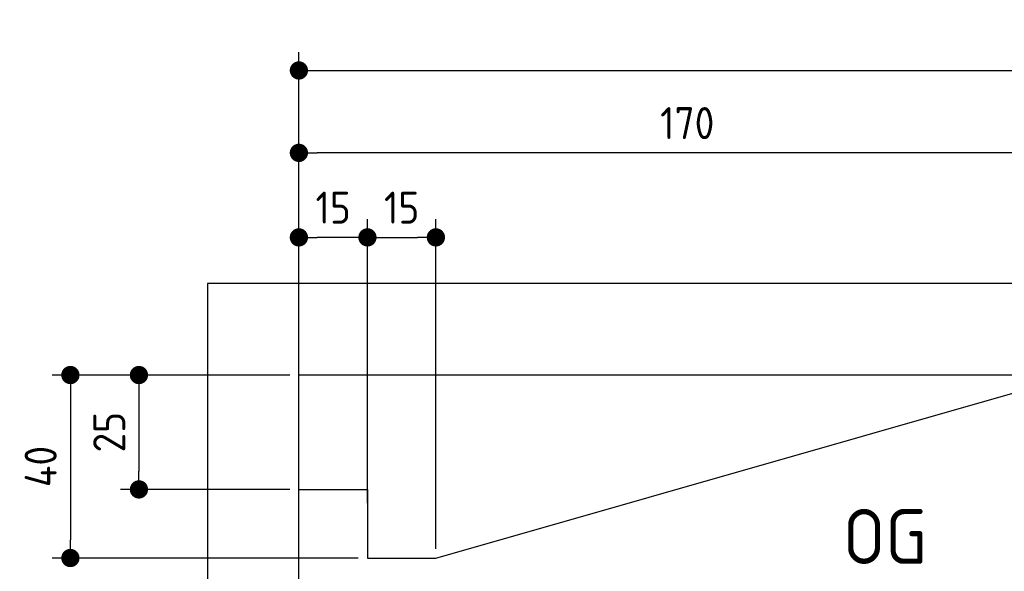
# Model space of a CAD drawing. Header units: millimetres. Extents: x -411 to 6777, y 0 to 6227.
# Tile 3 of 6: x -411 to 1744, y 5021 to 6227. Entities that reach past the tile are written whole.
import ezdxf

# ---------------------------------------------------------------- set-up
doc = ezdxf.new("R2010")
doc.units = ezdxf.units.MM
doc.layers.add('4', color=3, linetype='Continuous')
for name, color, linetype, lineweight in [('car', 10, 'Continuous', 25), ('Freiraum', 7, 'Continuous', 25), ('Gebäude', 7, 'Continuous', 25)]:
    doc.layers.add(name, color=color, linetype=linetype, lineweight=lineweight)
doc.styles.get("Standard").update_dxf_attribs({"font": 'ISOCP.SHX'})
doc.dimstyles.new('GEN-ISO', dxfattribs={"dimscale": 20, "dimtxt": 3.5, "dimasz": 2, "dimexe": 2, "dimexo": 1, "dimgap": 1.5, "dimtad": 1, "dimdec": 1, "dimlfac": 0.1, "dimdsep": 46, "dimtxsty": 'STANDARD', "dimblk": 'PUNKT', "dimcen": 2, "dimclrd": 256, "dimclre": 256, "dimclrt": 2, "dimadec": 0, "dimazin": 0, "dimtp": 0.1, "dimtm": 0.1, "dimtfac": 0.71, "dimtdec": 1, "dimtmove": 2, "dimatfit": 3, "dimldrblk": 'PUNKT', "dimfxl": 2, "dimtolj": 1, "dimarcsym": 0})

# ---------------------------------------------------------------- blocks, each defined once
blk = doc.blocks.new('PUNKT')
at = {"layer": '4', "color": 0, "linetype": 'ByBlock'}
blk.add_line((-0.5, 0), (-1, 0), dxfattribs=at)
at = {"layer": '4', "color": 0, "linetype": 'ByBlock', "const_width": 0.5}
blk.add_lwpolyline([(-0.25, 0, 1), (0.25, 0, 1)], format="xyb", close=True, dxfattribs=at)
blk = doc.blocks.new('*D211')
at = {"layer": '4', "lineweight": -2, "transparency": 16777216}
for p, q in [((200, 5420.9), (200, 6155.8)), ((5700, 5620.9), (5700, 6155.8)), ((240, 6115.8), (5660, 6115.8))]:
    blk.add_line(p, q, dxfattribs=at)
at = {"layer": 'Defpoints', "color": 0, "transparency": 16777216}
for p in [(5700, 6115.8), (5700, 5600.9), (200, 5400.9)]:
    blk.add_point(p, dxfattribs=at)
at = {"layer": '4', "lineweight": -2, "transparency": 16777216, "xscale": 40, "yscale": 40, "zscale": 40, "rotation": 180}
blk.add_blockref('PUNKT', (200, 6115.8), dxfattribs=at)
at = {"layer": '4', "lineweight": -2, "transparency": 16777216, "xscale": 40, "yscale": 40, "zscale": 40}
blk.add_blockref('PUNKT', (5700, 6115.8), dxfattribs=at)
at = {"layer": '4', "color": 2, "transparency": 16777216, "insert": (2950, 6180.8), "char_height": 70, "attachment_point": 5}
blk.add_mtext('550', dxfattribs=at)
blk = doc.blocks.new('Car')
at = {"layer": 'car'}
for points, degree in [([(1633.2, 4903.7), (1668.9, 4900.2), (1968.9, 5151.8), (2146.4, 5262.4)], 3), ([(1929.2, 5157.4), (1848.7, 5096.2), (1747.1, 5011.8), (1618.7, 4905.4), (1624.7, 4903.5)], 4)]:
    blk.add_open_spline(points, degree=degree, dxfattribs=at)
blk = doc.blocks.new('_Dot')
at = {"color": 0, "linetype": 'ByBlock', "lineweight": -2}
blk.add_line((-0.5, 0), (-1, 0), dxfattribs=at)
at = {"color": 0, "linetype": 'ByBlock', "const_width": 0.5}
blk.add_lwpolyline([(-0.25, 0, 1), (0.25, 0, 1)], format="xyb", close=True, dxfattribs=at)
blk = doc.blocks.new('*D217')
at = {"layer": '4', "lineweight": -2, "transparency": 16777216}
for p, q in [((200, 5420.9), (200, 5975.7)), ((1899.7, 5470), (1899.7, 5975.7)), ((1859.7, 5935.7), (240, 5935.7))]:
    blk.add_line(p, q, dxfattribs=at)
at = {"layer": 'Defpoints', "color": 0, "transparency": 16777216}
for p in [(200, 5935.7), (1899.7, 5450), (200, 5400.9)]:
    blk.add_point(p, dxfattribs=at)
at = {"layer": '4', "lineweight": -2, "transparency": 16777216, "xscale": 40, "yscale": 40, "zscale": 40, "rotation": 180}
blk.add_blockref('_Dot', (200, 5935.7), dxfattribs=at)
at = {"layer": '4', "lineweight": -2, "transparency": 16777216, "xscale": 40, "yscale": 40, "zscale": 40}
blk.add_blockref('_Dot', (1899.7, 5935.7), dxfattribs=at)
at = {"layer": '4', "color": 2, "transparency": 16777216, "insert": (1049.8, 6000.7), "char_height": 70, "attachment_point": 5}
blk.add_mtext('170', dxfattribs=at)
blk = doc.blocks.new('*D218')
at = {"layer": '4', "lineweight": -2, "transparency": 16777216}
for p, q in [((200, 5420.9), (200, 5790.9)), ((350, 5170.9), (350, 5790.9)), ((310, 5750.9), (240, 5750.9))]:
    blk.add_line(p, q, dxfattribs=at)
at = {"layer": 'Defpoints', "color": 0, "transparency": 16777216}
for p in [(200, 5750.9), (200, 5400.9), (350, 5150.9)]:
    blk.add_point(p, dxfattribs=at)
at = {"layer": '4', "lineweight": -2, "transparency": 16777216, "xscale": 40, "yscale": 40, "zscale": 40, "rotation": 180}
blk.add_blockref('_Dot', (200, 5750.9), dxfattribs=at)
at = {"layer": '4', "lineweight": -2, "transparency": 16777216, "xscale": 40, "yscale": 40, "zscale": 40}
blk.add_blockref('_Dot', (350, 5750.9), dxfattribs=at)
at = {"layer": '4', "color": 2, "transparency": 16777216, "insert": (275, 5815.9), "char_height": 70, "attachment_point": 5}
blk.add_mtext('15', dxfattribs=at)
blk = doc.blocks.new('*D219')
at = {"layer": '4', "lineweight": -2, "transparency": 16777216}
for p, q in [((180, 5450), (-340, 5450)), ((-300, 5410), (-300, 5090)), ((330, 5050), (-340, 5050))]:
    blk.add_line(p, q, dxfattribs=at)
at = {"layer": 'Defpoints', "color": 0, "transparency": 16777216}
for p in [(200, 5450), (-300, 5050), (350, 5050)]:
    blk.add_point(p, dxfattribs=at)
at = {"layer": '4', "lineweight": -2, "transparency": 16777216, "xscale": 40, "yscale": 40, "zscale": 40}
for p, rotation in [((-300, 5450), 90), ((-300, 5050), 270)]:
    blk.add_blockref('_Dot', p, dxfattribs=dict(at, rotation=rotation))
at = {"layer": '4', "color": 2, "transparency": 16777216, "insert": (-365, 5250), "char_height": 70, "attachment_point": 5, "rotation": 90}
blk.add_mtext('40', dxfattribs=at)
blk = doc.blocks.new('*D220')
at = {"layer": '4', "lineweight": -2, "transparency": 16777216}
for p, q in [((180, 5450), (-190, 5450)), ((-150, 5410), (-150, 5240)), ((180, 5200), (-190, 5200))]:
    blk.add_line(p, q, dxfattribs=at)
at = {"layer": 'Defpoints', "color": 0, "transparency": 16777216}
for p in [(200, 5450), (-150, 5200), (200, 5200)]:
    blk.add_point(p, dxfattribs=at)
at = {"layer": '4', "lineweight": -2, "transparency": 16777216, "xscale": 40, "yscale": 40, "zscale": 40}
for p, rotation in [((-150, 5450), 90), ((-150, 5200), 270)]:
    blk.add_blockref('_Dot', p, dxfattribs=dict(at, rotation=rotation))
at = {"layer": '4', "color": 2, "transparency": 16777216, "insert": (-215, 5325), "char_height": 70, "attachment_point": 5, "rotation": 90}
blk.add_mtext('25', dxfattribs=at)
blk = doc.blocks.new('*D221')
at = {"layer": '4', "lineweight": -2, "transparency": 16777216}
for p, q in [((350, 5170), (350, 5790.9)), ((499.8, 5070), (499.8, 5790.9)), ((390, 5750.9), (459.8, 5750.9))]:
    blk.add_line(p, q, dxfattribs=at)
at = {"layer": 'Defpoints', "color": 0, "transparency": 16777216}
for p in [(499.8, 5750.9), (350, 5150), (499.8, 5050)]:
    blk.add_point(p, dxfattribs=at)
at = {"layer": '4', "lineweight": -2, "transparency": 16777216, "xscale": 40, "yscale": 40, "zscale": 40, "rotation": 180}
blk.add_blockref('_Dot', (350, 5750.9), dxfattribs=at)
at = {"layer": '4', "lineweight": -2, "transparency": 16777216, "xscale": 40, "yscale": 40, "zscale": 40}
blk.add_blockref('_Dot', (499.8, 5750.9), dxfattribs=at)
at = {"layer": '4', "color": 2, "transparency": 16777216, "insert": (424.9, 5815.9), "char_height": 70, "attachment_point": 5}
blk.add_mtext('15', dxfattribs=at)
blk = doc.blocks.new('Gebäude_345_GT180')
at = {"layer": 'Freiraum'}
blk.add_lwpolyline([(200, 5200), (350, 5200), (350, 5050), (499.8, 5050), (1900, 5450)], dxfattribs=at)
at = {"layer": 'Gebäude'}
for p, q in [((5900, 5650), (0, 5650)), ((0, 5650), (0, 0)), ((5700, 5450), (200, 5450)), ((200, 200), (200, 5450))]:
    blk.add_line(p, q, dxfattribs=at)

msp = doc.modelspace()

# ---------------------------------------------------------------- block references
msp.add_blockref('Gebäude_345_GT180', (0, 0))
at = {"layer": 'car', "rotation": 359.4752422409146}
msp.add_blockref('Car', (0, 0), dxfattribs=at)

# ---------------------------------------------------------------- texts
msp.add_text('OG', height=120).set_placement((1390.46, 5037))

# ---------------------------------------------------------------- dimensions: what is measured, and where the dimension line sits
at = {"layer": '4'}
for base, p1, p2, override, picture, middle in [((5700, 6115.8), (200, 5400.88), (5700, 5600.88), {"dimtdec": 3, "dimtolj": 0}, '*D211', (2950, 6180.8)), ((200, 5935.7), (1899.68, 5450), (200, 5400.88), {"dimblk1": 'Dot', "dimblk2": 'Dot', "dimsah": 1, "dimtdec": 3, "dimtolj": 0}, '*D217', (1049.84, 6000.7)), ((200, 5750.88), (350, 5150.88), (200, 5400.88), {"dimblk1": 'Dot', "dimblk2": 'Dot', "dimsah": 1, "dimtdec": 3, "dimtolj": 0}, '*D218', (275, 5815.88)), ((499.76, 5750.88), (350, 5150), (499.76, 5050), {"dimblk1": 'Dot', "dimblk2": 'Dot', "dimsah": 1, "dimtdec": 3, "dimtolj": 0}, '*D221', (424.88, 5815.88))]:
    dim = msp.add_linear_dim(base=base, p1=p1, p2=p2, dimstyle='GEN-ISO', override=override, dxfattribs=at)
    dim.commit()
    dim.dimension.update_dxf_attribs({"geometry": picture, "text_midpoint": middle})
for base, p2, picture, middle in [((-300, 5050), (350, 5050), '*D219', (-365, 5250)), ((-150, 5200), (200, 5200), '*D220', (-215.01, 5325))]:
    dim = msp.add_linear_dim(base=base, p1=(200, 5450), p2=p2, angle=90, dimstyle='GEN-ISO', override={"dimblk1": 'Dot', "dimblk2": 'Dot', "dimsah": 1, "dimtdec": 3, "dimtolj": 0}, dxfattribs=at)
    dim.commit()
    dim.dimension.update_dxf_attribs({"geometry": picture, "text_midpoint": middle})

doc.saveas('drawing.dxf')
